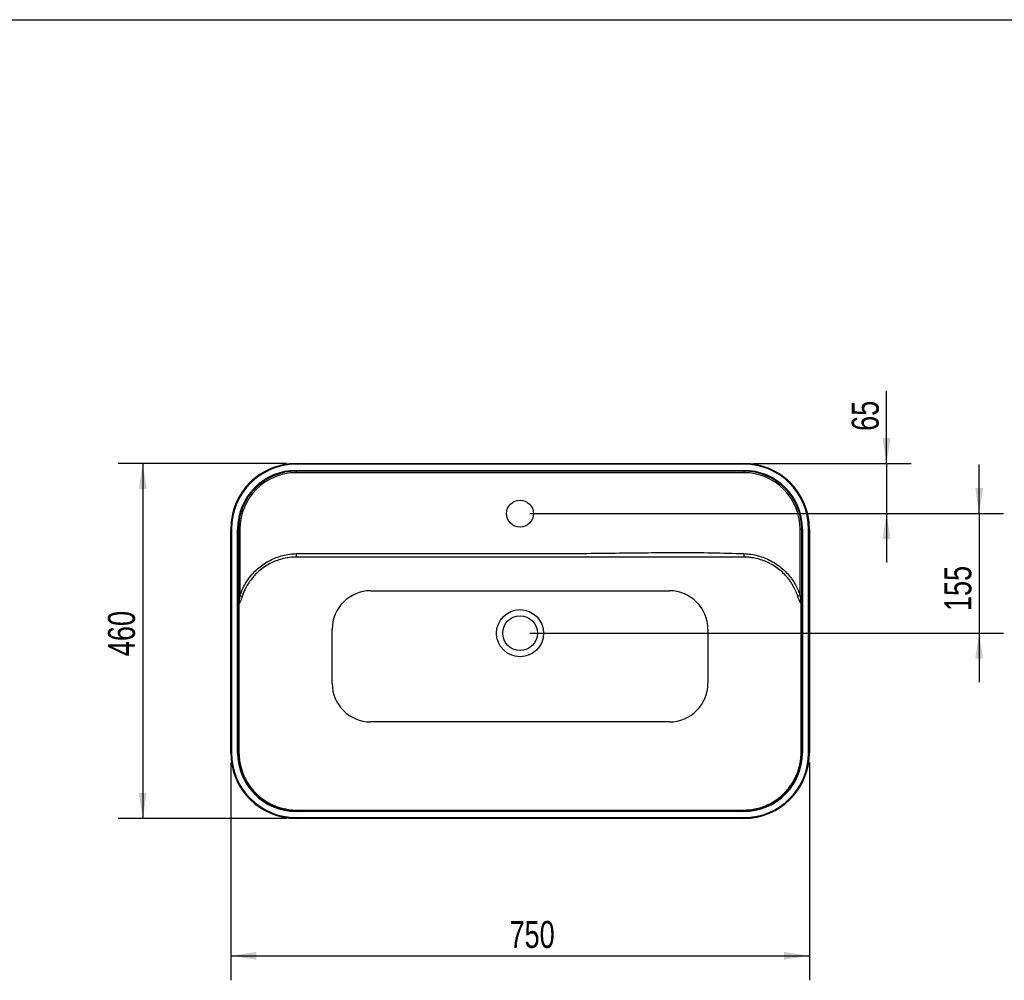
# Model space of a CAD drawing. Header units: millimetres. Extents: x 3 to 415, y 5 to 292.
# Tile 7 of 17: x 131 to 258, y 168 to 292. Entities that reach past the tile are written whole.
import ezdxf

# ---------------------------------------------------------------- set-up
doc = ezdxf.new("R2010")
doc.units = ezdxf.units.MM
doc.layers.add('FORMAT', color=179, linetype='Continuous')
doc.styles.add('SLDTEXTSTYLE0', font='TXT', dxfattribs={"width": 0.75})
doc.dimstyles.new('SLDDIMSTYLE0', dxfattribs={"dimtxt": 3.5, "dimasz": 3.302, "dimexe": 0, "dimexo": 0.0625, "dimgap": 0.875, "dimtad": 1, "dimlfac": 10, "dimrnd": 1e-09, "dimzin": 12, "dimdsep": 46, "dimtxsty": 'SLDTEXTSTYLE0', "dimsah": 1, "dimcen": 0.09, "dimadec": 0, "dimazin": 3, "dimtfac": 1, "dimtdec": 0, "dimtofl": 0, "dimtmove": 0, "dimatfit": 3, "dimfxl": 1, "dimfrac": 2, "dimtolj": 1, "dimtzin": 12, "dimarcsym": 0})
doc.dimstyles.new('SLDDIMSTYLE1', dxfattribs={"dimtxt": 3.5, "dimasz": 3.302, "dimexe": 0, "dimexo": 0.0625, "dimgap": 0.875, "dimtad": 1, "dimlfac": 10, "dimrnd": 1e-09, "dimzin": 12, "dimdsep": 46, "dimtxsty": 'SLDTEXTSTYLE0', "dimsah": 1, "dimcen": 0.09, "dimadec": 0, "dimazin": 3, "dimtfac": 1, "dimtdec": 0, "dimtmove": 0, "dimatfit": 0, "dimfxl": 1, "dimfrac": 2, "dimtolj": 1, "dimtzin": 12, "dimarcsym": 0})

# ---------------------------------------------------------------- blocks, each defined once
blk = doc.blocks.new('_D')
at = {"layer": 'FORMAT'}
for p, q in [((165.15, 234.74), (143.35, 234.74)), ((146.52, 234.74), (146.52, 188.74)), ((165.15, 188.74), (143.35, 188.74))]:
    blk.add_line(p, q, dxfattribs=at)
for points in [[(146.52, 234.74), (146.01, 231.44), (147.03, 231.44)], [(146.52, 188.74), (147.03, 192.04), (146.01, 192.04)]]:
    blk.add_solid(points, dxfattribs=at)
at = {"layer": 'FORMAT', "insert": (142.01, 209.77), "char_height": 3.5, "attachment_point": 1, "rotation": 90, "style": 'SLDTEXTSTYLE0'}
blk.add_mtext('460', dxfattribs=at)
blk = doc.blocks.new('_D_1')
at = {"layer": 'FORMAT'}
for p, q in [((157.92, 195.97), (157.92, 167.76)), ((232.92, 195.97), (232.92, 167.76)), ((157.92, 170.93), (232.92, 170.93))]:
    blk.add_line(p, q, dxfattribs=at)
for points in [[(157.92, 170.93), (161.22, 170.43), (161.22, 171.44)], [(232.92, 170.93), (229.61, 171.44), (229.61, 170.43)]]:
    blk.add_solid(points, dxfattribs=at)
at = {"layer": 'FORMAT', "insert": (194.05, 175.45), "char_height": 3.5, "attachment_point": 1, "style": 'SLDTEXTSTYLE0'}
blk.add_mtext('750', dxfattribs=at)
blk = doc.blocks.new('_D_2')
at = {"layer": 'FORMAT'}
for p, q in [((242.92, 234.74), (242.92, 244.13)), ((225.69, 234.74), (246.09, 234.74)), ((242.92, 234.74), (242.92, 228.24)), ((196.69, 228.24), (246.09, 228.24)), ((242.92, 228.24), (242.92, 221.89))]:
    blk.add_line(p, q, dxfattribs=at)
for points in [[(242.92, 234.74), (243.42, 238.04), (242.41, 238.04)], [(242.92, 228.24), (242.41, 224.94), (243.42, 224.94)]]:
    blk.add_solid(points, dxfattribs=at)
at = {"layer": 'FORMAT', "insert": (238.4, 238.96), "char_height": 3.5, "attachment_point": 1, "rotation": 90, "style": 'SLDTEXTSTYLE0'}
blk.add_mtext('65', dxfattribs=at)
blk = doc.blocks.new('_D_3')
at = {"layer": 'FORMAT'}
for p, q in [((254.92, 228.24), (254.92, 234.59)), ((196.69, 228.24), (258.09, 228.24)), ((254.92, 228.24), (254.92, 212.74)), ((196.69, 212.74), (258.09, 212.74)), ((254.92, 212.74), (254.92, 206.39))]:
    blk.add_line(p, q, dxfattribs=at)
for points in [[(254.92, 228.24), (255.42, 231.54), (254.41, 231.54)], [(254.92, 212.74), (254.41, 209.44), (255.42, 209.44)]]:
    blk.add_solid(points, dxfattribs=at)
at = {"layer": 'FORMAT', "insert": (250.4, 215.61), "char_height": 3.5, "attachment_point": 1, "rotation": 90, "style": 'SLDTEXTSTYLE0'}
blk.add_mtext('155', dxfattribs=at)

msp = doc.modelspace()

# ---------------------------------------------------------------- linework, layer by layer
at = {"color": 7, "linetype": 'Continuous', "lineweight": 25}
for p, q in [((166.4155, 234.7426), (224.4155, 234.7426)), ((166.4155, 234.7426), (166.4155, 234.6426)), ((224.4155, 234.6426), (166.4155, 234.6426)), ((166.4155, 233.8426), (166.4155, 233.7426)), ((166.4155, 233.8426), (224.4155, 233.8426)), ((224.4155, 233.7426), (166.4155, 233.7426)), ((166.4155, 233.7426), (166.4155, 233.5426)), ((224.4155, 233.5426), (166.4155, 233.5426)), ((224.4155, 234.7426), (224.4155, 234.6426)), ((224.4155, 233.8426), (224.4155, 233.7426)), ((224.4155, 233.7426), (224.4155, 233.5426)), ((157.9155, 197.2426), (157.9155, 226.2426)), ((157.9155, 226.2426), (158.0155, 226.2426)), ((158.0155, 226.2426), (158.0155, 197.2426)), ((158.8155, 197.2426), (158.8155, 226.2426)), ((158.8155, 226.2426), (158.9155, 226.2426)), ((158.9155, 226.2426), (158.9155, 197.2426)), ((158.9155, 226.2426), (159.1155, 226.2426)), ((159.1155, 226.2426), (159.1155, 217.6116)), ((231.7155, 217.6116), (231.7155, 226.2426)), ((231.7155, 226.2426), (231.9155, 226.2426)), ((231.9155, 197.2426), (231.9155, 226.2426)), ((231.9155, 226.2426), (232.0155, 226.2426)), ((232.0155, 226.2426), (232.0155, 197.2426)), ((232.8155, 226.2426), (232.9155, 226.2426)), ((232.8155, 197.2426), (232.8155, 226.2426)), ((232.9155, 226.2426), (232.9155, 197.2426)), ((166.399, 223.0576), (166.4155, 222.6099)), ((224.1286, 222.6088), (166.7024, 222.6088)), ((224.432, 223.0576), (224.4155, 222.6099)), ((176.0655, 218.2426), (214.7655, 218.2426)), ((159.1155, 217.6116), (159.4119, 217.516)), ((231.7155, 217.6116), (231.4191, 217.516)), ((171.0655, 206.2426), (171.0655, 213.2426)), ((219.7655, 213.2426), (219.7655, 206.2426)), ((214.7655, 201.2426), (176.0655, 201.2426)), ((157.9155, 197.2426), (158.0155, 197.2426)), ((158.8155, 197.2426), (158.9155, 197.2426)), ((231.9155, 197.2426), (232.0155, 197.2426)), ((232.8155, 197.2426), (232.9155, 197.2426)), ((166.4155, 189.7426), (166.4155, 189.6426)), ((166.4155, 189.7426), (224.4155, 189.7426)), ((224.4155, 189.6426), (166.4155, 189.6426)), ((166.4745, 189.8129), (224.3565, 189.8129)), ((224.4155, 189.7426), (224.4155, 189.6426)), ((166.4155, 188.8426), (224.4155, 188.8426)), ((166.4155, 188.8426), (166.4155, 188.7426)), ((224.4155, 188.7426), (166.4155, 188.7426)), ((224.4155, 188.8426), (224.4155, 188.7426))]:
    msp.add_line(p, q, dxfattribs=at)
for centre, radius in [((195.4155, 228.2426), 1.75), ((195.4155, 212.7426), 3.05), ((195.4155, 212.7426), 2.25)]:
    msp.add_circle(centre, radius, dxfattribs=at)
for centre, radius, start, end in [((166.4155, 226.2426), 8.5, 90, 180), ((166.4155, 226.2426), 8.4, 90, 180), ((166.4155, 226.2426), 7.6, 90, 180), ((166.4155, 226.2426), 7.5, 90, 180), ((166.4155, 226.2426), 7.3, 90, 180), ((224.4155, 226.2426), 8.5, 0, 90), ((224.4155, 226.2426), 8.4, 0, 90), ((224.4155, 226.2426), 7.6, 0, 90), ((224.4155, 226.2426), 7.5, 0, 90), ((224.4155, 226.2426), 7.3, 0, 90), ((176.0655, 213.2426), 5, 90, 180), ((214.7655, 213.2426), 5, 0, 90), ((158.1815, 216.6401), 0.8123, 358.010527, 1.989473), ((232.6495, 216.6401), 0.8123, 178.010527, 181.989473), ((176.0655, 206.2426), 5, 180, 270), ((214.7655, 206.2426), 5, 270, 0), ((166.4155, 197.2426), 8.5, 180, 270), ((166.4155, 197.2426), 8.4, 180, 270), ((166.4155, 197.2426), 7.6, 180, 270), ((166.4155, 197.2426), 7.5, 180, 270), ((158.9788, 199.3123), 2.0707, 268.249784, 270.32138), ((224.4155, 197.2426), 7.5, 270, 0), ((224.4155, 197.2426), 7.6, 270, 0), ((224.4155, 197.2426), 8.4, 270, 0), ((224.4155, 197.2426), 8.5, 270, 0), ((231.8523, 199.3123), 2.0707, 269.67862, 271.750216), ((168.093, 189.8026), 1.6786, 179.632097, 182.048741), ((222.738, 189.8026), 1.6786, 357.951259, 0.367903)]:
    msp.add_arc(centre, radius, start, end, dxfattribs=at)
for points, knots in [([(159.1155, 217.6116), (159.215, 217.8877), (159.4142, 218.4407), (159.8286, 219.2206), (160.3203, 219.9524), (160.8948, 220.6219), (161.5392, 221.2238), (162.2471, 221.7516), (163.0112, 222.1958), (163.8203, 222.5545), (164.6617, 222.8205), (165.5242, 222.9981), (166.1074, 223.0378), (166.399, 223.0576)], [0, 0, 0, 0, 0.09081992, 0.18193337, 0.27275612, 0.36355098, 0.45463561, 0.54543559, 0.63654409, 0.7279379, 0.81905515, 0.90952618, 1, 1, 1, 1]), ([(166.4155, 222.6099), (166.1389, 222.5974), (165.5856, 222.5723), (164.7633, 222.4228), (163.9579, 222.1874), (163.1808, 221.8614), (162.4444, 221.4511), (161.7604, 220.9573), (161.1364, 220.3895), (160.5967, 219.7735), (160.1455, 219.1223), (159.7316, 218.3832), (159.5276, 217.8296), (159.4119, 217.516)], [0, 0, 0, 0, 0.08986376, 0.17972137, 0.27061887, 0.361801, 0.45268659, 0.54367079, 0.63495429, 0.72593479, 0.80882209, 0.89170883, 1, 1, 1, 1]), ([(166.399, 223.0576), (167.0626, 223.0681), (168.3899, 223.0891), (171.0446, 223.0487), (181.3806, 223.1004), (192.4437, 223.0327), (203.5707, 223.0783), (207.7437, 223.1305), (211.9167, 223.1802), (216.0894, 223.203), (220.2619, 223.182), (223.042, 223.0991), (224.432, 223.0576)], [0, 0, 0, 0, 0.034302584, 0.068615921, 0.137232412, 0.568598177, 0.640500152, 0.712413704, 0.784327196, 0.85622909, 0.928115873, 1, 1, 1, 1]), ([(166.7024, 222.6088), (166.7024, 222.6088), (166.6068, 222.6109), (166.5112, 222.6104), (166.4155, 222.6099)], [0, 0, 0, 0, 0.00002086, 1, 1, 1, 1]), ([(224.4155, 222.6099), (224.3199, 222.6104), (224.2242, 222.6109), (224.1286, 222.6088), (224.1286, 222.6088)], [0, 0, 0, 0, 0.99997911, 1, 1, 1, 1]), ([(231.4191, 217.516), (231.3367, 217.7462), (231.172, 218.2065), (230.8213, 218.8976), (230.3793, 219.5833), (229.8341, 220.2437), (229.2133, 220.8414), (228.5208, 221.3633), (227.7679, 221.8041), (226.9978, 222.1421), (226.2263, 222.3825), (225.5467, 222.5198), (224.9413, 222.5921), (224.5908, 222.604), (224.4155, 222.6099)], [0, 0, 0, 0, 0.07927003, 0.15854028, 0.25085675, 0.34349053, 0.43580917, 0.52986654, 0.62425653, 0.71832308, 0.80221987, 0.88612063, 0.94305974, 1, 1, 1, 1]), ([(224.432, 223.0576), (224.736, 223.0364), (225.345, 222.9938), (226.2417, 222.8016), (227.1118, 222.518), (227.942, 222.1331), (228.7228, 221.6577), (229.4392, 221.1005), (230.0802, 220.4679), (230.6424, 219.773), (231.0982, 219.0544), (231.46, 218.3319), (231.6304, 217.8517), (231.7155, 217.6116)], [0, 0, 0, 0, 0.09432495, 0.18894651, 0.28325945, 0.37738123, 0.47181325, 0.56592646, 0.65793936, 0.75025161, 0.8422604, 0.92113042, 1, 1, 1, 1]), ([(158.9933, 216.6683), (158.9941, 216.6686), (158.9958, 216.6693), (159.0009, 216.6751), (159.0072, 216.6913), (159.0186, 216.7354), (159.0303, 216.8075), (159.0454, 216.9188), (159.0633, 217.0756), (159.0876, 217.3121), (159.105, 217.4994), (159.1155, 217.6116)], [0, 0, 0, 0, 0.00334585, 0.00700884, 0.02610343, 0.05817387, 0.1520961, 0.25471687, 0.41084888, 0.64671763, 1, 1, 1, 1]), ([(159.4119, 217.516), (159.3764, 217.408), (159.3167, 217.2271), (159.234, 217.0001), (159.1723, 216.8495), (159.1201, 216.7416), (159.0773, 216.6708), (159.0381, 216.6302), (159.0134, 216.6147), (158.9986, 216.6127), (158.9933, 216.6119)], [0, 0, 0, 0, 0.32896959, 0.55117236, 0.70124679, 0.80329803, 0.90462845, 0.94635778, 0.98053896, 1, 1, 1, 1]), ([(231.8377, 216.6119), (231.8289, 216.6137), (231.8084, 216.6178), (231.7639, 216.6563), (231.6957, 216.7639), (231.6168, 216.9413), (231.5223, 217.2058), (231.4582, 217.3984), (231.4191, 217.516)], [0, 0, 0, 0, 0.03187677, 0.07445487, 0.18461091, 0.41236442, 0.64117845, 1, 1, 1, 1]), ([(231.7155, 217.6116), (231.7271, 217.4894), (231.753, 217.2165), (231.7832, 216.911), (231.8148, 216.7229), (231.8268, 216.6821), (231.8327, 216.672), (231.8353, 216.6691), (231.8372, 216.6685), (231.8377, 216.6683)], [0, 0, 0, 0, 0.38508287, 0.85946957, 0.9586482, 0.98700346, 0.9923825, 0.99782312, 1, 1, 1, 1]), ([(158.9155, 216.6281), (158.9155, 216.6282), (158.9156, 216.6323), (158.9204, 216.6421), (158.9437, 216.6566), (158.9768, 216.6644), (158.9933, 216.6683)], [0, 0, 0, 0, 0.00690462, 0.26337334, 0.63330077, 1, 1, 1, 1]), ([(158.9933, 216.6119), (158.9768, 216.6134), (158.9437, 216.6165), (158.9204, 216.6223), (158.9156, 216.6264), (158.9155, 216.6281), (158.9155, 216.6281)], [0, 0, 0, 0, 0.36662325, 0.73650044, 0.99308971, 1, 1, 1, 1]), ([(158.9933, 216.6119), (158.993, 216.5128), (158.9917, 216.1043), (158.9903, 215.3804), (158.9897, 214.4431), (158.9898, 213.5052), (158.99, 212.4812), (158.9897, 210.1755), (158.994, 206.6248), (158.976, 201.9149), (158.9856, 198.7994), (158.9904, 197.2417)], [0, 0, 0, 0, 0.01548552, 0.06379735, 0.1121692, 0.16061365, 0.20902459, 0.27074101, 0.51760671, 0.75880504, 1, 1, 1, 1]), ([(231.8377, 216.6683), (231.8542, 216.6644), (231.8873, 216.6566), (231.9107, 216.6421), (231.9155, 216.6323), (231.9155, 216.6282), (231.9155, 216.6281)], [0, 0, 0, 0, 0.36661382, 0.73645458, 0.99309539, 1, 1, 1, 1]), ([(231.9155, 216.6281), (231.9155, 216.6281), (231.9155, 216.6264), (231.9107, 216.6223), (231.8873, 216.6165), (231.8542, 216.6134), (231.8377, 216.6119)], [0, 0, 0, 0, 0.00691028, 0.26367167, 0.63346213, 1, 1, 1, 1]), ([(231.8407, 197.2417), (231.8408, 198.3599), (231.8412, 200.5963), (231.8411, 204.8933), (231.8407, 208.4846), (231.8413, 211.3707), (231.842, 212.6086), (231.8422, 213.8463), (231.8414, 215.0827), (231.8396, 216.0053), (231.838, 216.5128), (231.8377, 216.6119)], [0, 0, 0, 0, 0.173123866, 0.346247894, 0.665269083, 0.72914265, 0.793089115, 0.8569908, 0.920776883, 0.984515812, 1, 1, 1, 1]), ([(158.9904, 197.2417), (159.001, 196.9697), (159.0223, 196.4225), (159.1556, 195.6795), (159.3361, 195.0174), (159.5495, 194.4326), (159.8134, 193.8623), (160.1244, 193.3164), (160.4766, 192.8035), (160.8697, 192.3212), (161.3059, 191.8694), (161.7787, 191.4559), (162.2799, 191.0869), (162.8097, 190.7603), (163.3702, 190.4765), (163.953, 190.2409), (164.5481, 190.0563), (165.1567, 189.9219), (165.7801, 189.8343), (166.203, 189.8204), (166.4145, 189.8134)], [0, 0, 0, 0, 0.07009151, 0.14102831, 0.19395172, 0.24687509, 0.30130506, 0.35573495, 0.40862712, 0.46151927, 0.51592073, 0.5703222, 0.62323772, 0.67615328, 0.73057712, 0.78500106, 0.83799887, 0.89099681, 0.94549834, 1, 1, 1, 1]), ([(224.4166, 189.8134), (224.6886, 189.8242), (225.2361, 189.846), (225.9792, 189.98), (226.6414, 190.1611), (227.2263, 190.3749), (227.7965, 190.6392), (228.3423, 190.9506), (228.8551, 191.3032), (229.3371, 191.6966), (229.7887, 192.1331), (230.2019, 192.6062), (230.5705, 193.1075), (230.8968, 193.6374), (231.1801, 194.1981), (231.4153, 194.7808), (231.5994, 195.3759), (231.7333, 195.9843), (231.8203, 196.6076), (231.8339, 197.0303), (231.8407, 197.2417)], [0, 0, 0, 0, 0.07012327, 0.14109073, 0.19402819, 0.24696553, 0.30140851, 0.35585142, 0.40874572, 0.46163999, 0.51604345, 0.5704469, 0.62335296, 0.67625906, 0.7306737, 0.78508845, 0.8380639, 0.89103952, 0.94551977, 1, 1, 1, 1]), ([(166.4145, 189.8134), (166.4345, 189.8132), (166.4545, 189.8131), (166.4745, 189.8129), (166.4745, 189.8129)], [0, 0, 0, 0, 0.999900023, 1, 1, 1, 1]), ([(224.3565, 189.8129), (224.3565, 189.8129), (224.3766, 189.8131), (224.3966, 189.8132), (224.4166, 189.8134)], [0, 0, 0, 0, 0.00009997, 1, 1, 1, 1])]:
    msp.add_open_spline(points, degree=3, knots=knots, dxfattribs=at)
at = {"layer": 'FORMAT'}
msp.add_line((2.9641, 292.2451), (415.2814, 292.2451), dxfattribs=at)

# ---------------------------------------------------------------- dimensions: what is measured, and where the dimension line sits
for base, p1, p2, dimstyle, picture, middle in [((242.9155, 228.2426), (224.4155, 234.7426), (195.4155, 228.2426), 'SLDDIMSTYLE1', '_D_2', (242.9155, 241.5423)), ((146.5213, 188.7426), (166.4155, 234.7426), (166.4155, 188.7426), 'SLDDIMSTYLE0', '_D', (146.5213, 213.6506)), ((254.9155, 212.7426), (195.4155, 228.2426), (195.4155, 212.7426), 'SLDDIMSTYLE1', '_D_3', (254.9155, 219.4893))]:
    dim = msp.add_linear_dim(base=base, p1=p1, p2=p2, angle=90, dimstyle=dimstyle, dxfattribs=at)
    dim.commit()
    dim.dimension.update_dxf_attribs({"geometry": picture, "text_midpoint": middle, "dimtype": 160})
dim = msp.add_linear_dim(base=(232.9155, 170.9347), p1=(157.9155, 197.2426), p2=(232.9155, 197.2426), dimstyle='SLDDIMSTYLE0', dxfattribs=at)
dim.commit()
dim.dimension.update_dxf_attribs({"geometry": '_D_1', "text_midpoint": (197.9323, 170.9347), "dimtype": 160})

doc.saveas('drawing.dxf')
